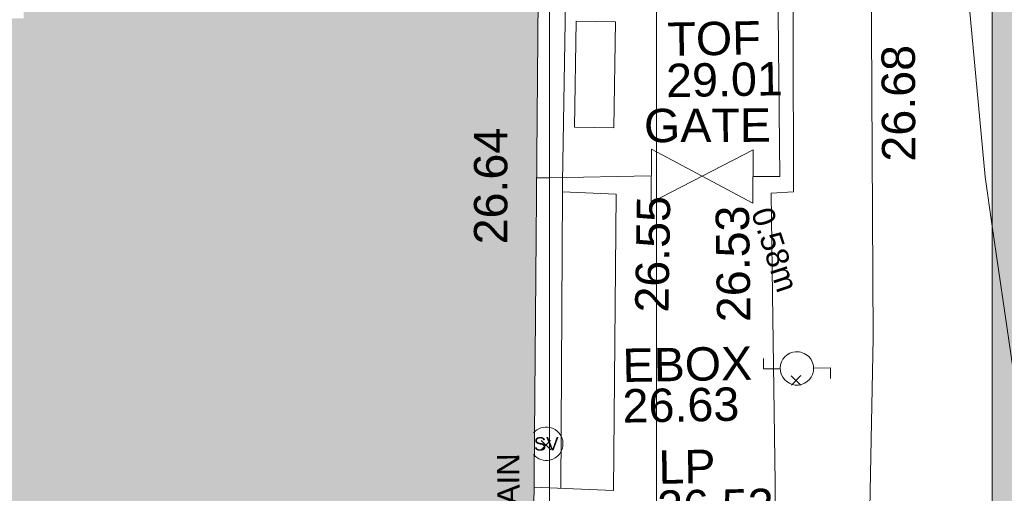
# Model space of a CAD drawing. Header units: millimetres. Extents: x -287732 to 520720, y -103372 to 287754.
# Tile 247 of 256: x 88754 to 99810, y 9098 to 14421. Entities that reach past the tile are written whole.
import ezdxf

# ---------------------------------------------------------------- set-up
doc = ezdxf.new("R2010")
doc.units = ezdxf.units.MM
for name, pattern in [('IMPORT-UG_DRAINAGE_UNIDENTIFIED_QLB2 _2_', [2700, 1500, -300.0000000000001, 0, -250, 150, -300.0000000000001, 0, -200]), ('IMPORT-UG_ELEC_LV_QLB2 _2_', [2700, 1500, -300.0000000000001, 0, -250, 150, -300.0000000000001, 0, -200]), ('IMPORT-UG_ELEC_STREET LIGHTING_QLB2 _2_', [2700, 1500, -300.0000000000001, 0, -250, 150, -300.0000000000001, 0, -200])]:
    doc.linetypes.add(name, pattern=pattern)
for name, color, linetype, lineweight, true_color in [('00_TOPO_FURN_LAMP_POST', 7, 'Continuous', 9, 0x666666), ('00_TOPO_SERV_STOP_VALVE', 7, 'Continuous', 9, 0x666666), ('00_UAV_BUILDING_OUTLINE', 5, 'Continuous', 9, 0x0000ff), ('00_UAV_ESB_BOX', 240, 'Continuous', 9, 0xff003f), ('00_UAV_FENCE', 7, 'Continuous', 9, 0x264c2f), ('00_UAV_FOOTPATH', 7, 'Continuous', 9, 0xa50000), ('00_UAV_FURN_LAMP_POST', 7, 'Continuous', 9, 0xa50000), ('00_UAV_GATE', 7, 'Continuous', 9, 0xa50000), ('00_UAV_SLOPE_BOTTOM', 30, 'Continuous', 9, 0xff7f00), ('00_UAV_TOP_OF_FENCE', 6, 'Continuous', 9, 0xff00ff), ('01_DTM_CONTOUR_MNR', 7, 'Continuous', 9, 0xa5a552), ('12333-PUM-2D-U-0001-C01 - Rev2_REVIT IMPORT_dwg', 7, 'Continuous', 9, 0x767676), ('PUM-ELECTRIC-LV-QLB2', 1, 'IMPORT-UG_ELEC_LV_QLB2 _2_', 9, 0xff0000), ('PUM-UNIDENTIFIED-QLB2', 150, 'IMPORT-UG_DRAINAGE_UNIDENTIFIED_QLB2 _2_', 9, 0x007fff)]:
    doc.layers.add(name, color=color, linetype=linetype, lineweight=lineweight, true_color=true_color)
for name, color, linetype, lineweight in [('00_UAV_SURFACE', 7, 'Continuous', 9), ('A_RHA_Detail', 7, 'Continuous', 9), ('A_RHA_Floor', 7, 'Continuous', 9), ('A_RHA_Line-Thin', 7, 'Continuous', 9), ('A_RHA_Site', 7, 'Continuous', 9), ('GEN-TEXT', 7, 'Continuous', 9)]:
    doc.layers.add(name, color=color, linetype=linetype, lineweight=lineweight)
doc.styles.add('Arial_1', font='arial.ttf', dxfattribs={"height": 250})
doc.styles.add('Swis721 Lt BT', font='swissl.ttf', dxfattribs={"height": 399.9999999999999})
doc.styles.add('Swis721 Lt BT_2', font='swissl.ttf', dxfattribs={"height": 375})

# ---------------------------------------------------------------- blocks, each defined once
blk = doc.blocks.new('12333-PUM-2D-U-0001-C01 - Rev2_REVIT IMPORT_dwg_MSL_Lamp_Post_SYM-V119-Site Location Plan Proposed')
at = {"layer": '00_TOPO_FURN_LAMP_POST', "color": 254, "true_color": 0xeaeaea, "flags": 128}
for points in [[(-500.1060478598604, 0), (-1000.212095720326, 0), (-1000.212095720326, 316.7338303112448)], [(500.1060478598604, 0), (1000.21209571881, 0), (1000.21209571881, -316.7338303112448)]]:
    blk.add_lwpolyline(points, dxfattribs=at)
at = {"layer": '00_TOPO_FURN_LAMP_POST', "color": 254, "true_color": 0xeaeaea}
for radius, start, end in [(500.1060478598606, 102.8571428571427, 359.9999999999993), (500.1060478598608, 359.9999999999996, 100.3859098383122)]:
    blk.add_arc((0, 0), radius, start, end, dxfattribs=at)
blk = doc.blocks.new('12333-PUM-2D-U-0001-C01 - Rev2_REVIT IMPORT_dwg__U76-2077606-Site Location Plan Proposed')
at = {"layer": '00_UAV_GATE', "color": 254, "true_color": 0xf3dddd, "flags": 128}
blk.add_lwpolyline([(6.802475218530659, 299.9228673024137), (-6.802475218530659, -299.9228673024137), (-1135.711839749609, 325.8359475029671), (-1149.31679018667, -274.0097871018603)], close=True, dxfattribs=at)
blk = doc.blocks.new('12333-PUM-2D-U-0001-C01 - Rev2_REVIT IMPORT_dwg_MSL_Sluice_Valve_SYM-V146-Site Location Plan Proposed')
at = {"layer": '00_TOPO_SERV_STOP_VALVE', "color": 254, "true_color": 0xcccccc}
for radius, start, end in [(499.9999999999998, 76.67666271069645, 138.5698242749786), (499.9999999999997, 219.1032410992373, 281.4555400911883)]:
    blk.add_arc((0, 0), radius, start, end, dxfattribs=at)
at = {"layer": '00_TOPO_SERV_STOP_VALVE', "color": 254, "true_color": 0xeaeaea}
for radius, start, end in [(500.0000000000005, 359.9999999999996, 76.6766627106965), (500.0000000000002, 281.4555400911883, 359.9999999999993)]:
    blk.add_arc((0, 0), radius, start, end, dxfattribs=at)
at = {"layer": '00_TOPO_SERV_STOP_VALVE', "insert": (0, 198.9876086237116), "char_height": 399.9999999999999, "width": 785.1100955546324, "attachment_point": 2, "line_spacing_factor": 1.005061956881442, "style": 'Swis721 Lt BT'}
blk.add_mtext('SV', dxfattribs=at)
blk = doc.blocks.new('12333-PUM-2D-U-0001-C01 - Rev2_REVIT IMPORT_dwg_MGS62954_T2_Galway_ITM_3d_Rev1-2077680-Site Location Plan Proposed')
at = {"layer": '00_UAV_ESB_BOX', "color": 254, "true_color": 0xeaeaea}
blk.add_line((533997600.3971751, 725566960.1017553), (533997157.7725003, 725566975.3135003), dxfattribs=at)
at = {"layer": '00_UAV_ESB_BOX', "color": 254, "true_color": 0xeaeaea, "flags": 128}
blk.add_lwpolyline([(533997157.7725003, 725566975.3135003), (533997198.7725002, 725568168.3135002), (533997641.397175, 725568153.1017553), (533997600.3971751, 725566960.1017553)], dxfattribs=at)
at = {"layer": '00_UAV_FENCE', "color": 254, "true_color": 0xcccccc}
blk.add_line((533996725.9109598, 725566412.4481783), (533996869.0930698, 725566412.6069168), dxfattribs=at)
at = {"layer": '00_UAV_FENCE', "color": 254, "true_color": 0xeaeaea}
blk.add_line((533996869.0930698, 725566412.6069168), (533998012.2538345, 725566413.8742793), dxfattribs=at)
at = {"layer": '00_UAV_FENCE', "color": 254, "true_color": 0xeaeaea, "flags": 128}
blk.add_lwpolyline([(533999154.7681495, 725566387.9611989), (533999456.474, 725566380.91), (533999487.474, 725570763.91), (533999184.8893953, 725570776.0306995)], dxfattribs=at)
at = {"layer": '00_UAV_FOOTPATH', "color": 254, "true_color": 0xcccccc}
blk.add_line((533996635.1063383, 725562939.768381), (533996808.2915887, 725562929.2923971), dxfattribs=at)
at = {"layer": '00_UAV_FOOTPATH', "color": 254, "true_color": 0xeaeaea, "flags": 128}
for points in [[(533998517.3973077, 725573883.2810501), (533998735.8376026, 725573878.7221274), (533999493.4740002, 725573862.9100002), (533999473.4740001, 725571015.9100001), (533999677.4740003, 725571002.91), (533999659.8670683, 725569813.3261681), (533999606.4740003, 725566205.9100001), (533999355.4740001, 725566197.9100001), (533999351.2705108, 725565057.0129316), (533999343.4740001, 725562940.9100001), (533999296.0915287, 725560057.4712343), (533999288.4740002, 725559593.9100001), (533999215.4740002, 725555281.9100003), (533999209.8275139, 725555058.394369), (533999162.4740002, 725553183.9100002), (533999370.4740002, 725553184.9100001), (533999327.8654141, 725551379.8766139)], [(533996808.2915887, 725562929.2923971), (533997525.4740002, 725562885.9100002), (533997612.474, 725566213.9100002), (533997010.4740002, 725566251.91), (533997013.9945189, 725566356.1173573), (533997090.4740001, 725568619.91), (533997008.6135623, 725568624.6027616), (533997055.4740001, 725570729.9100001), (533996944.5778495, 725570737.1270511)]]:
    blk.add_lwpolyline(points, dxfattribs=at)
at = {"layer": '00_UAV_SLOPE_BOTTOM', "color": 254, "true_color": 0xeaeaea, "flags": 128}
blk.add_lwpolyline([(534000773.0782406, 725574586.9076006), (534000790.7295001, 725573940.8715003), (534000732.7295002, 725573312.8715003), (534000715.5616934, 725573017.4091446), (534000537.7295001, 725569956.8715003), (534000514.1396468, 725568024.2906251), (534000471.7295001, 725564549.8715003), (534000415.8660722, 725563026.2729285), (534000270.7295002, 725559067.8715001), (534000396.0272601, 725558036.6329676), (534000435.7295001, 725557709.8715003), (534000553.7295002, 725557010.8715001), (534000715.7295002, 725556288.8715004), (534000895.7295002, 725555254.8715004), (534001248.6510209, 725553111.4216017), (534001540.597231, 725551338.3019749)], dxfattribs=at)
at = {"layer": '00_UAV_SURFACE', "color": 254, "true_color": 0xeaeaea}
blk.add_line((533996936.0014771, 725562921.5672199), (533997010.474, 725566251.9099998), dxfattribs=at)
at = {"layer": '01_DTM_CONTOUR_MNR', "color": 254, "true_color": 0xeaeaea, "flags": 128}
blk.add_lwpolyline([(534001830.3235883, 725565781.5012084), (534001758.8976005, 725566337.4835036), (534001554.4629124, 725569083.0913813), (534001513.6656561, 725570433.3631452), (534001377.7300568, 725572723.167641), (534001241.2157723, 725573708.2966262), (534001166.4664885, 725574142.9510703), (534001045.5940173, 725574582.1508201)], dxfattribs=at)
at = {"layer": '01_DTM_CONTOUR_MNR', "color": 254, "true_color": 0xcccccc, "flags": 128}
blk.add_lwpolyline([(534001981.7085385, 725555558.590693), (534002063.2494769, 725555968.5862741), (534002096.8196364, 725556169.874797), (534002220.0000001, 725556470.0000004), (534003170.0000001, 725557480), (534003200.0000002, 725558340.0000004), (534003218.0000002, 725559081.7702131), (534003210.9411876, 725559305.6905661), (534003186.9521816, 725559472.4216405), (534002580.0000002, 725561630.0000002), (534002357.9160761, 725562304.5688058), (534002244.8234601, 725562695.905369), (534002080.9215007, 725563830.8386159), (534001830.3235883, 725565781.5012084)], dxfattribs=at)
blk.add_blockref('12333-PUM-2D-U-0001-C01 - Rev2_REVIT IMPORT_dwg__U76-2077606-Site Location Plan Proposed', (533999154.7681495, 725566387.9611989))
at = {"xscale": 0.375, "yscale": 0.375, "zscale": 0.375}
for name, p in [('12333-PUM-2D-U-0001-C01 - Rev2_REVIT IMPORT_dwg_MSL_Lamp_Post_SYM-V119-Site Location Plan Proposed', (533999609.4740001, 725564221.9100001)), ('12333-PUM-2D-U-0001-C01 - Rev2_REVIT IMPORT_dwg_MSL_Sluice_Valve_SYM-V146-Site Location Plan Proposed', (533996780.7725, 725563424.3135002))]:
    blk.add_blockref(name, p, dxfattribs=at)
at = {"layer": '00_UAV_BUILDING_OUTLINE', "color": 251, "true_color": 0x666666, "insert": (533996007.8003181, 725565678.8751241), "char_height": 375, "width": 1495.902363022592, "attachment_point": 1, "rotation": 88.99179325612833, "line_spacing_factor": 1.005061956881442, "style": 'Swis721 Lt BT_2'}
blk.add_mtext('26.64', dxfattribs=at)
at = {"layer": '00_UAV_ESB_BOX', "color": 251, "true_color": 0x666666, "char_height": 375, "attachment_point": 1, "line_spacing_factor": 1.005061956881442, "style": 'Swis721 Lt BT_2'}
for s, insert, width in [('EBOX', (533997651.7724537, 725564478.0686245), 1619.373669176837), ('26.63', (533997644.2915289, 725564021.6942157), 1495.902363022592)]:
    blk.add_mtext(s, dxfattribs=dict(at, insert=insert, width=width))
at = {"layer": '00_UAV_FOOTPATH', "color": 251, "true_color": 0x666666, "char_height": 375, "width": 1495.902363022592, "attachment_point": 1, "line_spacing_factor": 1.005061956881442, "style": 'Swis721 Lt BT_2'}
for s, insert, rotation in [('26.55', (533997802.7158782, 725564884.4033313), 88.06506768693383), ('26.53', (533998722.3344916, 725564754.3317577), 89.78890198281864)]:
    blk.add_mtext(s, dxfattribs=dict(at, insert=insert, rotation=rotation))
at = {"layer": '00_UAV_FURN_LAMP_POST', "color": 251, "true_color": 0x666666, "char_height": 375, "attachment_point": 1, "line_spacing_factor": 1.005061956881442, "style": 'Swis721 Lt BT_2'}
for s, insert, width in [('LP', (533998035.0829526, 725563327.2048095), 707.5855621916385), ('26.53', (533998012.5394412, 725562876.6427113), 1495.902363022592)]:
    blk.add_mtext(s, dxfattribs=dict(at, insert=insert, width=width))
at = {"layer": '00_UAV_GATE', "color": 251, "true_color": 0x666666, "insert": (533997942.5926407, 725567167.7885671), "char_height": 375, "width": 1567.13580888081, "attachment_point": 1, "rotation": 359.2391421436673, "line_spacing_factor": 1.005061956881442, "style": 'Swis721 Lt BT_2'}
blk.add_mtext('GATE', dxfattribs=at)
at = {"layer": '00_UAV_SLOPE_BOTTOM', "color": 251, "true_color": 0x666666, "insert": (534000605.2860945, 725566527.9037396), "char_height": 375, "width": 1495.902363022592, "attachment_point": 1, "rotation": 89.30065958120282, "line_spacing_factor": 1.005061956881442, "style": 'Swis721 Lt BT_2'}
blk.add_mtext('26.68', dxfattribs=at)
at = {"layer": '00_UAV_TOP_OF_FENCE', "color": 251, "true_color": 0x666666, "char_height": 375, "attachment_point": 1, "line_spacing_factor": 1.005061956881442, "style": 'Swis721 Lt BT_2'}
for s, insert, width in [('TOF', (533998219.3674043, 725568132.9271299), 1163.479615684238), ('29.01', (533998196.9437627, 725567669.550425), 1495.902363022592)]:
    blk.add_mtext(s, dxfattribs=dict(at, insert=insert, width=width))
blk = doc.blocks.new('12333-PUM-2D-U-0001-C01 - Rev2_REVIT IMPORT_dwg-1620468-Site Location Plan Proposed')
at = {"layer": 'GEN-TEXT', "color": 254, "true_color": 0xdddddd}
for p, q in [((358465.3171442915, -51820.38918719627), (358571.3831614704, -51714.32317001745)), ((358571.3831614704, -51820.38918719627), (358465.3171442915, -51714.32317001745)), ((355737.7374874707, -52403.96884404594), (355749.3831614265, -52392.32317009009)), ((355749.3831614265, -52498.38918726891), (355736.3174373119, -52485.32346315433))]:
    blk.add_line(p, q, dxfattribs=at)
at = {"layer": 'GEN-TEXT', "color": 253, "true_color": 0xaaaaaa}
for p, q in [((355736.3174373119, -52485.32346315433), (355643.3171442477, -52392.32317009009)), ((355643.3171442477, -52498.38918726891), (355737.7374874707, -52403.96884404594))]:
    blk.add_line(p, q, dxfattribs=at)
blk.add_blockref('12333-PUM-2D-U-0001-C01 - Rev2_REVIT IMPORT_dwg_MGS62954_T2_Galway_ITM_3d_Rev1-2077680-Site Location Plan Proposed', (-533641079.6498471, -725615854.3561786))
at = {"layer": 'PUM-ELECTRIC-LV-QLB2', "insert": (358425.2709579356, -50256.64470328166), "char_height": 250, "width": 1160.025439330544, "attachment_point": 2, "rotation": 287.15441196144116, "line_spacing_factor": 0.9417779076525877, "style": 'Arial_1'}
blk.add_mtext('0.58m', dxfattribs=at)
at = {"layer": 'PUM-UNIDENTIFIED-QLB2', "insert": (355134.1476948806, -53586.24118651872), "char_height": 250, "width": 2522.060585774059, "attachment_point": 2, "rotation": 89.33594471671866, "line_spacing_factor": 0.9417779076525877, "style": 'Arial_1'}
blk.add_mtext('LAND DRAIN', dxfattribs=at)
blk = doc.blocks.new('Ground Floor Site Elements 5 - Ground Floor Site Elements 1-1291500-Site Location Plan Proposed')
at = {"layer": 'A_RHA_Site', "true_color": 0xc0c0c0, "transparency": 33554432}
blk.add_hatch(color=9, dxfattribs=at).paths.add_polyline_path([(101674.544423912, -4413.339822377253), (101674.544423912, -2673.603780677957), (101457.783507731, -2673.31805966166), (101461.8787905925, 433.5491335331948), (101674.544423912, 433.5491336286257), (101668.3413082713, 22093.8603416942), (101649.7545958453, 22298.39816332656), (101618.8521075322, 22501.44057902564), (101575.7466031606, 22702.2467090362), (101520.595370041, 22900.08383356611), (101453.5996490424, 23094.2300664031), (101375.0039002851, 23283.9769889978), (101285.0949111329, 23468.63223540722), (101184.2007497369, 23647.52201866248), (101072.6895679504, 23819.99358934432), (100950.9682579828, 23985.41761739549), (100733.7848329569, 24234.2269180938), (100678.7074799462, 24292.73650649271), (100529.1614619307, 24433.50999424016), (100371.388590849, 24564.99728452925), (100046.886348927, 24789.57032568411), (100033.492992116, 24798.22977628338), (99854.60320886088, 24899.12393767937), (99669.94796245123, 24989.03292683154), (99480.20103985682, 25067.62867558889), (99286.0548070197, 25134.62439658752), (99088.2176824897, 25189.77562970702), (98887.41155247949, 25232.88113407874), (98684.36913678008, 25263.7836223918), (98479.83131514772, 25282.37033481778), (98274.54442391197, 25288.57345045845), (93641.88877017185, 25294.86124056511), (93531.33231231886, 25313.64553827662), (93423.57418431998, 25344.69012015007), (93319.96950715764, 25387.604582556), (93221.82116975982, 25441.84925123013), (93130.36344441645, 25506.74196799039), (93046.74646508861, 25581.4666692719), (92972.0217638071, 25665.08364859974), (92907.12904704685, 25756.5413739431), (92852.88437837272, 25854.68971134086), (92809.96991596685, 25958.29438850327), (92778.92533409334, 26066.05251650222), (92760.14103638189, 26176.60897435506), (92753.85324627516, 26288.57345045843), (92753.85324627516, 29639.72878646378), (92724.54442391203, 29639.72878646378), (92734.54442391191, 35839.72878646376), (92753.85324627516, 35842.32925874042), (92753.85324627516, 36789.72878646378), (92650.96803028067, 36789.72878646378), (92734.54442391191, 36764.46481787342), (88867.67383388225, 36764.46481787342), (88858.30180899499, 36764.46481787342), (88858.30180899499, 18340.34986028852), (94418.02919638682, 18340.34986028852), (96963.61360865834, 20885.93427255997), (99674.544423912, 20885.93427255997), (99674.544423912, -3703.322774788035), (101461.8787904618, -4337.84170978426)])
at = {"layer": 'A_RHA_Site', "color": 254, "true_color": 0xdddddd}
for p, q in [((99674.54442391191, 20885.93427256), (99674.5444239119, -2551.689641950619)), ((99674.5444239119, -2551.689641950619), (99674.54442391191, 20885.93427256))]:
    blk.add_line(p, q, dxfattribs=at)

msp = doc.modelspace()

# ---------------------------------------------------------------- hatches: boundary and pattern name
at = {"layer": 'A_RHA_Detail', "true_color": 0xc0c0c0}
h = msp.add_hatch(color=9, dxfattribs=at)
h.paths.add_polyline_path([(-80880.60083809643, -68502.79057078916), (-80400.865924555, -68483.41509113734), (-80400.865924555, -62984.64684185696), (-24474.85765177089, -63009.32043784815), (-24456.14471271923, -50840.30023858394), (-36622.55041039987, -50831.65104353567), (-36622.55041039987, -44228.57792613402), (-50959.0526582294, -44218.38599194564), (-50959.0526582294, -42573.78171514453), (-54563.9325804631, -42571.21897729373), (-54565.69773352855, -45054.17447474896), (-92408.82109321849, -45027.27149621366), (-92411.78875845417, -49201.74309222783), (-100061.9988811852, -49201.74309222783), (-100052.2214449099, -64852.82557838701), (-86120.90825229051, -64852.82557838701), (-86092.1662649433, -62957.90041523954), (-84861.10047608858, -62957.90041523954), (-84854.79052929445, -68240.109737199), (-80870.60226892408, -68240.10973722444)])
h.paths.add_polyline_path([(-137238.9269902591, -68461.9384092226), (-132719.7426408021, -68433.0633692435), (-132847.0731201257, -62850.04282283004), (-130454.6837966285, -62916.63108078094), (-130498.2830220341, -61355.85393642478), (-117581.136331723, -61423.42893438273), (-117492.3908565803, -49183.91309190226), (-125136.5200282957, -49178.47881952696), (-125133.572703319, -45032.61887136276), (-163007.1824077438, -45005.6942194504), (-163007.1824076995, -44090.2963411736), (-163123.8521269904, -44090.21339942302), (-163122.6389897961, -42383.75184302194), (-166563.8543419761, -42383.75184298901), (-166565.034908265, -44044.39824208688), (-193158.4656786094, -44025.49275805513), (-193195.152889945, -62863.65652504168), (-137269.7106414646, -62916.63108078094), (-137254.3708868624, -65679.90523788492)])
h.paths.add_polyline_path([(120310.9497607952, -32334.28230164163), (120312.4652266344, -31610.73011961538), (133451.2244789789, -31638.24899384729), (133469.2230092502, -19717.98315780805), (121295.7536929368, -19692.48606430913), (121319.8434528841, -8190.941560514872), (112277.0825930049, -8172.001674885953), (112263.1770823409, -14811.1234547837), (78285.85310969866, -14739.95861438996), (78292.82277619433, -8167.077575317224), (75241.99098605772, -8160.673431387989), (69355.76844233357, -8152.931592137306), (69353.6659720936, -9156.74635762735), (68372.60878945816, -9154.691552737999), (68372.60878945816, -13705.52853215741), (69333.7233474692, -13707.54156770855), (69325.07112547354, -16249.53369228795), (66623.4489111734, -16249.53369228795), (66619.79243935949, -17995.29925530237), (65989.07757494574, -17995.2992552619), (65985.44262772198, -19730.78799483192), (57152.23993377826, -19712.28702421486), (57127.42535098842, -31559.89463417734), (70277.87165424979, -31587.43801817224), (70277.87165431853, -32271.7414715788), (78263.96947909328, -32285.12944888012), (78266.62661740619, -31019.79372153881), (112335.8856506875, -31091.15111860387), (112335.8856506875, -32317.57330553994), (119781.4233959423, -32333.17321913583)])
h.paths.add_polyline_path([(7503.717409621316, -1791.439263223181), (15482.43097392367, -674.0213231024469), (15484.0826588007, 148.1327206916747), (56188.28042539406, 205.5276654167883), (56155.84326007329, 14338.3166313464), (18016.62665935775, 14236.48149539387), (17967.9025208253, 34313.18372071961), (21727.10644863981, 34324.0692624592), (21708.90974962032, 40608.10218321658), (18009.66447159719, 40608.10218321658), (17995.54603706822, 45483.75063442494), (9770.084204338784, 45420.6329473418), (3966.213879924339, 45446.76585222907), (3984.771235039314, 14176.56786832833), (1023.062455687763, 14176.56786837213), (-276.5134647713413, 14190.52623461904), (-231.6790044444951, 5968.135265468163), (-226.4491536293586, 193.7444677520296), (553.0869992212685, 183.4716499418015), (7477.609307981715, 143.2867586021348), (7488.638446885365, -674.0213231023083)])
h.paths.add_polyline_path([(77755.59663317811, 53.47451145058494), (77729.51881611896, 1699.844979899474), (94464.47132486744, 1659.976083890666), (94606.37913471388, 17991.390236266), (88810.4190114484, 18015.03260816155), (88799.89418497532, 14436.74271609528), (69413.88950349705, 14457.8773889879), (69377.35724448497, 99.62816357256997), (75241.99098605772, 67.32134432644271)])
h.paths.add_polyline_path([(61252.12079701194, 46453.95617366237), (105774.7348988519, 46472.68783506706), (105768.2642198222, 61852.61234306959), (92285.13876309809, 61852.61234306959), (92308.59670399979, 65784.30757140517), (96107.4668000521, 65767.60445243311), (96059.68081117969, 75209.20847378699), (101084.8427276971, 75071.88872764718), (104988.0046543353, 74765.36560406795), (108403.6894220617, 74363.8408943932), (112009.2703903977, 73787.25420861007), (115645.3524815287, 73049.69667206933), (116890.8108051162, 72761.69136252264), (120208.9929833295, 71893.18353872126), (120865.241739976, 71703.68484519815), (124135.6329506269, 70669.67317906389), (127435.6253142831, 69480.50055823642), (127820.4368670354, 69394.93141813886), (128274.3081769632, 69331.69585753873), (128731.8791144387, 69306.66104516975), (129189.9401488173, 69320.00258290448), (129645.2782985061, 69371.62688826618), (130094.6997111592, 69461.17185603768), (130535.0520071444, 69588.00939074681), (130963.246434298, 69751.24981927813), (131376.2795165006, 69949.74812590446), (131771.2541232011, 70182.11198903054), (132162.5575600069, 70460.5404660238), (132496.0921583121, 70741.69081113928), (132820.871367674, 71064.98072578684), (133117.4593294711, 71414.31364272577), (133383.77568926, 71787.23923950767), (133616.5473239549, 72178.5372844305), (133817.1647262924, 72590.54524898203), (133982.6025969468, 73017.89547513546), (134111.7005086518, 73457.59040801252), (134203.5529320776, 73906.54590458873), (134257.5155883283, 74361.61286216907), (134272.5462649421, 74819.5993153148), (134250.5259875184, 75277.29281745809), (134189.6227572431, 75731.48297747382), (134090.9274700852, 76178.98397757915), (133955.1324028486, 76616.65691993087), (133783.1900598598, 77041.43184345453), (133576.3064937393, 77450.32925647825), (133335.932843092, 77840.48103920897), (133063.7551572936, 78209.15055532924), (132761.6825665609, 78553.75185442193), (132431.8338935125, 78871.8678050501), (132076.5227905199, 79161.26705197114), (131698.2415080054, 79419.91966861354), (131299.6434187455, 79646.01139197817), (131093.5942456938, 79746.34209763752), (132146.0467355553, 83110.22226145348), (122787.7632953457, 86282.54285518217), (121604.3555412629, 82800.3591886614), (117095.9864227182, 83870.84033785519), (116841.9598400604, 83526.35449572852), (116120.5435466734, 91221.93611972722), (110237.7341284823, 91274.27491021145), (110194.3680786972, 90435.39030214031), (104988.0046543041, 90486.49901390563), (104973.2761846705, 94309.82427956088), (103746.1314668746, 94309.8242795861), (103839.9937121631, 122852.1474271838), (96365.09202306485, 122931.9599470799), (96350.3400238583, 123952.4168585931), (104555.5505249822, 123902.1925226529), (104607.3234458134, 120248.5396156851), (125502.5015002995, 120134.1933400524), (125662.0200253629, 137657.3796882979), (114479.5865733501, 137699.2256881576), (114382.306264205, 129149.9458158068), (104644.159003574, 129187.9975073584), (104577.9931702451, 126217.3903144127), (101184.4926406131, 126159.1566967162), (101264.6166812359, 135959.2655565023), (89967.23178808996, 135988.8856164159), (89927.63362986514, 125823.6463181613), (93630.53562302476, 125840.7948842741), (93580.65688892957, 122931.9599470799), (88697.38835376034, 122904.7310126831), (88679.3898954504, 95739.09143775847), (86378.25848996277, 95739.09143775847), (86378.18187189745, 96178.1008337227), (83279.50743284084, 96200.92083327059), (83273.62493422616, 95735.74732133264), (70169.67509619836, 95733.22421950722), (70166.26842742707, 96272.07409347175), (66674.99731294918, 96257.14073655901), (66654.74538556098, 95755.71092136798), (65784.77231079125, 95755.71092136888), (65887.65094984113, 117470.630565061), (53473.3427162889, 117487.9046429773), (53434.44066309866, 98570.46349063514), (40649.41626916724, 98570.46349063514), (40610.16711559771, 94406.01479078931), (38853.82372868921, 94410.36303440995), (38848.65589191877, 89463.65332729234), (40612.46601912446, 89518.45976927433), (40665.38257362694, 86257.73741128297), (38372.19584460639, 86305.72309285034), (38369.79374539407, 76901.0507917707), (50937.9512507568, 76944.40198294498), (50922.88567286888, 74598.78180889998), (56484.9061132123, 74588.85093771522), (56484.9061132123, 75194.85181995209), (92465.4037153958, 75233.0258166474), (92645.92783662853, 71766.64845094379), (89810.55521366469, 69362.83965827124), (85313.16173974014, 69360.94750420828), (85313.16173974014, 66907.4050808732), (75210.14498263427, 66903.15451589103), (75210.14498263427, 63815.70944550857), (70819.40014309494, 63815.70999200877), (70819.21601505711, 64253.35708059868), (69456.83415683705, 64253.35708059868), (69455.7195737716, 66901.99623166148), (61303.32856759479, 66898.5668068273), (61304.56054988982, 63970.32021231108), (70500.41048208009, 63970.32021219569), (70500.4088543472, 61852.59006207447), (61245.6438848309, 61848.69637488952), (61252.03558504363, 46656.49344428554)])
h.paths.add_polyline_path([(-17153.16561239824, 48569.32684293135), (-17153.16561224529, 60770.38083685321), (-29362.88357759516, 60774.70428694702), (-29362.88357759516, 67399.20394580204), (-43507.24466814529, 67405.01911303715), (-43488.5313307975, 69093.07334175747), (-45766.41866231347, 69109.32868388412), (-45794.3462003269, 67405.01911303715), (-47272.11273194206, 67404.2124544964), (-47272.44887633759, 66454.91798908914), (-86004.56386332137, 66468.63299519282), (-86006.66970787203, 60521.58362721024), (-92662.87722510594, 60521.58362721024), (-92665.2138765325, 50184.35611932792), (-79752.0168396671, 50179.78309939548), (-79752.016597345, 48591.4932381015), (-17157.7163123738, 48569.32845417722)])
h.paths.add_polyline_path([(-201056.4185878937, 48628.75479108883), (-138377.9751621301, 48634.64535779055), (-138377.9751621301, 50133.28201003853), (-125467.710581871, 50134.49626164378), (-125468.6909603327, 60566.1903686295), (-132186.8595614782, 60565.86652591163), (-132187.4203588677, 66533.0197876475), (-170643.3098734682, 66805.61809689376), (-170643.3098732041, 67738.78475848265), (-200340.0100486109, 67488.93693764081), (-200348.7171487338, 60827.78025104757), (-201057.5650552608, 60827.71357558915), (-201056.6510294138, 51102.04313372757)])
h.paths.add_polyline_path([(-240051.5126725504, 54769.19491160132), (-239444.490259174, 54811.10754483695), (-239186.5396223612, 54841.92927608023), (-238764.8191577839, 54940.98166103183), (-238382.4735933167, 55122.46891388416), (-237990.3402229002, 55354.87497234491), (-237269.2031023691, 55936.21515020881), (-237032.4836384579, 56225.56611516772), (-236793.0039602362, 56569.31473944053), (-236554.5880578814, 57004.26389721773), (-236432.7219585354, 57267.46508908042), (-236300.081527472, 57753.26238983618), (-236250.7285154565, 58017.17885684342), (-236235.6490609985, 58516.21786804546), (-236233.2538429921, 58987.85640053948), (-236213.7029795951, 59823.48083769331), (-236363.8287855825, 59820.86038205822), (-236634.0279869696, 60698.06075827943), (-236391.9547756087, 61432.19726339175), (-236225.4740089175, 61435.10319600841), (-236201.6036569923, 62637.68779596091), (-232563.5271750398, 62639.28734435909), (-232563.5271750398, 63049.03842404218), (-232732.1945866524, 63049.15302218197), (-232860.1521277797, 63457.95890274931), (-232731.606808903, 63914.24862697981), (-232560.8209656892, 63914.24862697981), (-232515.1276847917, 70598.00033009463), (-240628.6947849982, 70598.85496273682), (-240629.7923196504, 72350.98321577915), (-246412.6011212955, 72347.36085933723), (-246412.6011212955, 70616.45923936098), (-254449.5805725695, 70618.60952619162), (-254454.637144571, 70754.06491720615), (-254469.7140363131, 73191.66276250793), (-263883.2532625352, 73267.83063688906), (-263902.4181505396, 68260.74348553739), (-263714.8217520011, 68259.82096572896), (-263552.9672900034, 67819.65434396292), (-263719.0883117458, 67392.2068408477), (-263913.6298699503, 67392.20684284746), (-263956.7001913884, 58633.76423459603), (-260181.1963171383, 58611.22607638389), (-260192.3146983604, 56354.25111579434), (-257184.684388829, 56339.46086021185), (-257213.4419957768, 57092.93866021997), (-257338.5163846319, 57093.27331223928), (-257471.0109294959, 57531.74572308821), (-257338.5163845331, 58062.22513696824), (-257203.4956297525, 58064.06881289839), (-257173.5751889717, 58598.54056692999), (-256478.2273617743, 58575.27357994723), (-256478.2273617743, 58788.51859473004), (-256013.0091299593, 58911.92701534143), (-255397.0786664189, 58780.99767617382), (-255397.0786664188, 58595.982422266), (-243809.885361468, 58585.92793201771), (-243805.3570672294, 58352.04527760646), (-243740.939469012, 57884.52572680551), (-243619.0830608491, 57421.84877545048), (-243424.3877545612, 56943.65915412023), (-243247.1437899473, 56608.24157713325), (-243003.0710579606, 56249.99021479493), (-242732.2093200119, 55932.75703082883), (-242371.7230178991, 55603.12658811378), (-242141.255125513, 55424.88676767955), (-241804.9643037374, 55216.88439822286), (-241529.4640827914, 55077.02869055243), (-241100.6275144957, 54917.18295003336), (-240836.2134980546, 54840.82833176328), (-240453.4486195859, 54788.60784130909), (-240218.9578693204, 54777.28227442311)])
h.paths.add_polyline_path([(40276.69022552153, 59895.36417752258), (40328.62676029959, 69196.9439153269), (36588.99968785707, 69217.8245910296), (36619.46637569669, 74674.25962428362), (32264.36460078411, 74687.02318924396), (32233.48293867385, 69156.26826306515), (11916.69390495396, 69269.70959686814), (11966.66200111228, 78218.75165974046), (29087.509017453, 78123.15526808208), (29143.44567205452, 88141.1370047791), (15719.348796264, 88216.09212953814), (15732.60379610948, 90589.9978889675), (4594.294101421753, 90652.19003489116), (4525.129359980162, 78265.12250449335), (10096.76365553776, 78234.01258731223), (10077.43887221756, 74773.03821910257), (4547.641142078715, 74803.91453678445), (4465.579974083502, 60107.1600234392), (19125.89094760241, 60025.30234268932), (19139.86249374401, 62527.53804644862), (31738.59196305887, 62457.19146404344), (31724.55430858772, 59943.11609815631), (38369.79364225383, 59906.01157293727)])
h.paths.add_polyline_path([(-246083.0241259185, 72334.29150213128), (-246083.0594797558, 72334.30275087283), (-246208.2905500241, 72334.29150213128)])
h.paths.add_polyline_path([(-114575.3004830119, 112178.0758695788), (-114575.3246435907, 112178.0758695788), (-114707.2752166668, 115801.5811617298)])
h.paths.add_polyline_path([(-154699.9178765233, 101760.4080976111), (-114382.050333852, 101776.0542914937), (-114382.050333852, 106926.9360164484), (-113755.641395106, 106927.1792101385), (-113757.5507412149, 111847.2721531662), (-114431.6837526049, 111847.2721531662), (-114431.8097758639, 112178.0758695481), (-114575.3004830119, 112178.0758695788), (-114578.9984943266, 121707.2390833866), (-123056.9849702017, 121707.2390833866), (-123068.8201032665, 156452.7036899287), (-119381.2340625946, 156454.1348067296), (-119381.2340625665, 160165.8597952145), (-115501.031452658, 160167.3662801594), (-115503.3750945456, 166206.5793118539), (-132411.7987151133, 166599.6604729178), (-132411.8243278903, 166665.6603411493), (-135275.0124468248, 166664.5490317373), (-135275.0124468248, 166628.1883101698), (-135911.3205076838, 166628.1944502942), (-135911.3479256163, 166352.1604668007), (-152521.1633846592, 166345.7146753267), (-152518.3680955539, 159142.6836790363), (-150699.3133726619, 159117.9265656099), (-150758.5477087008, 122560.691203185), (-151059.2005266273, 122560.691203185), (-151061.0981347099, 121302.4374932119), (-154138.3148337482, 121372.6012653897), (-154138.3148337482, 121865.1834517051), (-154704.3888425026, 121867.2611370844), (-154688.5451973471, 119352.3937021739), (-154745.5933227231, 119352.3715636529), (-154745.5763474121, 118722.1532660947), (-160794.1544526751, 118748.7442832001), (-160794.1544526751, 119410.5425977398), (-163852.1622693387, 119422.408321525), (-163855.0715294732, 118762.2003111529), (-167568.6765459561, 118778.5256058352), (-166634.6619849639, 124395.1277019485), (-166930.050559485, 124500.0918161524), (-167568.6765459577, 124707.6250903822), (-168028.2173235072, 124841.3808647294), (-168630.5006276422, 124991.3056740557), (-169238.2056069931, 125117.4693074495), (-169850.3952285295, 125219.6772876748), (-170466.1255403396, 125297.7720169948), (-171089.11025998, 125351.8553033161), (-171704.4065937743, 125381.1774255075), (-172325.0479971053, 125386.3595015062), (-172782.2248668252, 125374.5832362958), (-173401.7764235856, 125337.4554476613), (-174109.844898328, 125263.4341236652), (-174634.1213722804, 125190.4100126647), (-175245.0145766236, 125080.719099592), (-176047.1958093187, 124895.7675260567), (-176665.4852587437, 124724.7228134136), (-177045.3001228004, 124609.1129151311), (-177631.5127792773, 124405.2077276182), (-176665.4852586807, 118818.5158794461), (-177558.9402083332, 118822.4435768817), (-177662.2853368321, 125263.4341236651), (-176365.3912351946, 126542.9270807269), (-159462.2970490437, 126319.910391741), (-157057.7396790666, 128609.0850976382), (-157060.6673204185, 136153.1661957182), (-158638.8016610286, 137740.2441626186), (-159352.3735831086, 137740.2441626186), (-161634.4140634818, 140201.1078539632), (-168727.9404945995, 140256.8191146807), (-171035.0401161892, 137942.8847305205), (-174184.1459014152, 137942.8847305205), (-176460.1167434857, 140292.2858551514), (-177341.6856934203, 140292.2858551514), (-177341.7113613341, 140358.4281613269), (-183428.5803825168, 140356.0660244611), (-185921.6385985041, 137917.4639994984), (-185921.6385985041, 131757.3091155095), (-186906.8767412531, 131756.9267733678), (-187725.3914540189, 130809.9989183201), (-187724.058890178, 127376.1828148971), (-186481.0281350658, 126304.5577463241), (-186479.4846754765, 122327.2959175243), (-185176.2828158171, 121059.4673825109), (-180304.1129154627, 121059.4673824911), (-180304.1136492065, 118802.0484409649), (-193555.3706955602, 118802.0484409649), (-193555.368699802, 133117.8341649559), (-192593.6442938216, 133118.2073819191), (-192593.6442938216, 134200.8158367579), (-192224.6284783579, 134200.9592041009), (-192225.5653014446, 136615.0101267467), (-192595.0012460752, 136615.0101267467), (-192595.4357332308, 137734.4745165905), (-193589.2709668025, 137734.4746851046), (-193589.2685988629, 147474.570583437), (-193163.2062206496, 147492.8644732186), (-192765.7252967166, 147531.087133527), (-192359.9383250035, 147589.5931622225), (-192199.8207947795, 147616.5827294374), (-191882.7548926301, 147682.9245600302), (-191568.5380070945, 147761.6632019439), (-191257.654638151, 147852.677242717), (-190828.6072909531, 148002.2045655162), (-190647.7999969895, 148070.9514233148), (-190349.7690789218, 148197.8750094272), (-190056.9509284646, 148336.4013817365), (-189769.797051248, 148486.3169427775), (-189405.3590254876, 148698.0567944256), (-189132.906026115, 148873.2749095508), (-188867.542109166, 149059.0543929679), (-188609.6764469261, 149255.1087866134), (-188354.9814055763, 149465.3525772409), (-188079.6339208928, 149713.879248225), (-187884.9836199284, 149901.8220103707), (-187545.928247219, 150265.8040604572), (-187446.29984479, 150378.3960832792), (-187241.3270201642, 150629.2310214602), (-187046.3599558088, 150887.9197697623), (-186861.6992771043, 151154.0634500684), (-186546.1373636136, 151669.829875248), (-186524.4196769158, 151707.0632450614), (-163675.2898318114, 151669.829875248), (-163687.5843045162, 148134.07679455), (-157303.6541541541, 148136.492106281), (-157303.6541541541, 155759.91501608), (-157557.4317586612, 155765.0384228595), (-157555.9168973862, 166678.0466575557), (-187009.2021991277, 166699.7464767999), (-187013.0952111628, 162054.4009359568), (-188707.17754695, 162044.5925187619), (-188705.9961892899, 155021.5333641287), (-188737.9999316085, 154650.5326604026), (-188799.0133969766, 154283.1866125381), (-188857.2045401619, 154035.4341107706), (-188966.1106131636, 153679.3368924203), (-189102.6200311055, 153332.8820747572), (-189265.8911675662, 152998.2056672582), (-189454.9174011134, 152677.371060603), (-189645.2484685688, 152421.3220123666), (-189916.9563410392, 152104.2450531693), (-190212.7041973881, 151809.4634871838), (-190530.6686598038, 151538.7947471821), (-190868.8893671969, 151293.9075915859), (-191225.281078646, 151076.3118324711), (-191597.6465194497, 150887.3490191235), (-192092.8415776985, 150682.5621956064), (-192519.2468154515, 150561.8451365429), (-192903.8930791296, 150482.240889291), (-193187.215491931, 150440.8868273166), (-193594.1866364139, 150407.1257787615), (-193594.5952989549, 151459.9895227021), (-205369.2399268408, 151455.4201247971), (-205354.4523517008, 113350.0822379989), (-207187.1580384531, 113349.3710182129), (-207184.3024929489, 105991.0636522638), (-205312.8748221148, 105991.1901500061), (-205311.2362476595, 101769.6553082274), (-175488.6451201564, 101781.2285901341), (-175488.6451201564, 110889.6985621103), (-154703.4627663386, 110897.5679794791), (-154700.2792295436, 102691.5597281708)])
h.paths.add_polyline_path([(193735.9435693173, 113047.8274774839), (208865.0938716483, 114991.0266430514), (208976.1154123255, 114126.6471160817), (216447.8967332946, 115086.3281915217), (216038.7305308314, 118271.9702413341), (232648.5073383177, 120405.3421626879), (233425.993615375, 114352.0734369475), (240632.2017567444, 115277.6440988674), (239854.8412683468, 121329.9334727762), (256406.8682407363, 123455.8879629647), (257091.7572256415, 118089.1198988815), (264572.2871227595, 119040.8180953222), (261877.8350555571, 138524.7609215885), (259178.7147038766, 138221.6086035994), (259197.3483655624, 137439.0084132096), (254686.1480587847, 136897.0007612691), (255412.6810205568, 131314.8303176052), (240852.7447969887, 129522.4514056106), (239771.0426543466, 137918.8519126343), (240649.5822431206, 138010.1984551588), (240062.3063116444, 142776.6750342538), (239165.7694642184, 142685.0143484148), (237630.9646614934, 151018.3171732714), (266172.8791088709, 154560.7889781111), (271297.1876944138, 142612.4006970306), (276531.7397502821, 144861.098714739), (274941.5029779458, 148527.9037281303), (302074.5307653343, 160134.9084326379), (300215.9323773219, 164320.1841173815), (301528.1613272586, 164907.0997989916), (300405.1237791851, 167477.8916353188), (299016.6944531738, 166945.7181824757), (295626.7488506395, 174518.754428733), (294333.0289184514, 177537.1551681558), (287288.8475947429, 174518.754428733), (289427.6893504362, 169661.0163463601), (272956.7816584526, 162557.1203578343), (271943.2187787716, 164897.4305293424), (267016.3118217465, 162764.0369715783), (268502.3094164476, 159357.0430143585), (265200.4029574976, 157946.4096681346), (226856.416695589, 153146.7821792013), (227510.3041274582, 148852.0205334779), (228280.9873165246, 141179.0007483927), (227302.3544112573, 141050.281300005), (227895.3788235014, 136433.1758633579), (228748.5501749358, 136523.8855003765), (229602.3077302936, 128023.7667641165), (217691.2359889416, 126493.8999679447), (217642.3600127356, 126874.433267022), (215138.5007311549, 126552.8357430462), (215194.9980427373, 126112.965074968), (215015.6132226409, 126089.924757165), (214840.9672575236, 127449.66446064), (192258.7012018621, 124549.1816390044), (193486.3576426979, 114991.0266430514)])
h.paths.add_polyline_path([(-78076.24187439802, 117605.5188722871), (-78076.23951902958, 117610.0871211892), (-78070.318122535, 129485.7330792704), (-74723.15926543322, 129478.385255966), (-74723.15926543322, 125435.7860624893), (-48015.64546086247, 125380.0246061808), (-47996.55031653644, 135872.5822179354), (-61198.15919578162, 135901.5630078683), (-74714.72264144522, 135923.5088764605), (-74723.6287602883, 131865.2975510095), (-78070.318122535, 131872.642169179), (-78062.97909487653, 149549.7689430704), (-58292.26570492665, 149541.5607197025), (-58292.26570491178, 148946.2407608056), (-37707.70924046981, 148937.6946533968), (-37703.30827430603, 159740.0672041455), (-44148.26955755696, 159742.7429641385), (-44148.26955755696, 162961.3319174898), (-49829.95437583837, 162961.3319174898), (-49830.92144130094, 160632.0129326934), (-78494.09026625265, 160643.9130440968), (-78494.09026625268, 161615.1537738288), (-78739.225852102, 161615.2555472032), (-78691.7919454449, 168187.9195488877), (-90844.57645036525, 168126.8149079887), (-90962.52567694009, 152686.7636277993), (-89064.97866809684, 152685.9758215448), (-89079.54115380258, 117610.0871211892), (-78374.80218507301, 117605.6428258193)])
h.paths.add_polyline_path([(69254.82576126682, 129235.9722870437), (69259.97086178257, 136167.789247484), (86068.0992678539, 136131.0235193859), (86008.66431381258, 164703.3084147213), (58789.63167882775, 164723.511581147), (58789.63167882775, 170119.2062865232), (54460.1632489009, 170122.4198087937), (54457.21717773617, 166153.279245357), (47042.2151650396, 166158.7829869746), (47041.10931533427, 164668.9097040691), (39173.27935198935, 164674.7495545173), (39172.83712618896, 164078.9539098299), (17014.87910992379, 164095.4005254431), (17002.38841206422, 147267.1142245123), (12659.63471563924, 147267.1142245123), (12653.60087534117, 139137.9291796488), (17031.41608901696, 139134.6797717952), (17024.5879174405, 129935.3194463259), (39191.34773726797, 129918.8662983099), (39191.34773726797, 129258.2867272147), (69014.0340609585, 129236.1510132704)])
h.paths.add_polyline_path([(39265.62356917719, 139467.8223435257), (33050.91021530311, 139484.1586867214), (33087.56357182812, 153427.9220784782), (39277.60130889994, 153411.6505991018), (39277.60130890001, 152830.3127277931), (43058.29603858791, 152820.3745823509), (43024.83899408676, 140092.5601633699), (39267.2657899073, 140092.5601633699)])
h.paths.add_polyline_path([(1979.548949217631, 189123.2414339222), (18699.10403225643, 189180.0465563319), (18678.46874730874, 195253.6675675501), (24349.02704561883, 195272.9334348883), (24334.96888372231, 199550.7690688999), (28829.78348974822, 199566.0403168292), (28798.3577216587, 208815.6446464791), (24334.949615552, 208806.151404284), (24333.90624841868, 209113.2475694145), (16811.59093053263, 209087.6903002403), (16806.58456499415, 208843.5909093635), (6772.293057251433, 208809.4991440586), (6797.166076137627, 201488.5780549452), (-8471.058649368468, 201436.7038490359), (-8471.058649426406, 200429.0172028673), (-11856.09020770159, 200417.5164702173), (-11823.72827009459, 190892.3684138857), (-7614.729360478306, 190906.6685966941), (-7614.729360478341, 190170.8290169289), (-4608.619189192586, 190169.2993656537), (-4608.238782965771, 190916.8832264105), (1973.379031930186, 190939.2444180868), (1977.122761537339, 189837.3456693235)])
h.paths.add_polyline_path([(-20506.22133143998, 190640.0286460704), (-20122.28942212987, 206347.1214480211), (-41550.34215551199, 207015.2557957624), (-41462.26177903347, 210449.6195896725), (-31391.41053372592, 210152.0276719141), (-31078.64493155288, 223862.5743669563), (-44305.08575743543, 224230.7972280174), (-44490.79956591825, 211865.5542346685), (-47510.12209648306, 211942.9901385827), (-47722.57925071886, 203659.0205614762), (-47076.06680548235, 203635.3001465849), (-47175.4684425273, 199531.9403872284), (-46801.21126120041, 199520.4703269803), (-46873.68175963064, 195478.5899481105), (-44600.40472248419, 195425.2559779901), (-44685.88459507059, 192243.2795180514), (-38073.99929115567, 192135.6564362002), (-38104.39995468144, 191126.972250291), (-21537.79264466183, 190668.5723412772)])
h.paths.add_polyline_path([(16801.02360973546, 195961.500137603), (9656.615133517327, 196015.1086063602), (9643.838150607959, 199513.9922857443), (11631.77992468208, 199485.8321209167), (11631.7920940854, 203322.2460456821), (16806.58456511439, 203391.4855728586), (16801.0407710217, 195984.4293109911)])
h.paths.add_polyline_path([(122084.9264926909, 200536.2570557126), (122088.1805162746, 206386.1947929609), (125211.1061638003, 206386.1947929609), (125211.1162733, 206645.8932837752), (126202.7098976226, 206645.8932838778), (126203.0204769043, 207041.0477229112), (130401.4034741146, 206979.0758390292), (130444.2691124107, 209883.280297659), (126202.8383603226, 209945.8832030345), (126203.0204769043, 214624.1281189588), (127364.791950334, 214624.1281190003), (127365.2106673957, 225380.2058567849), (126159.8599207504, 225380.2527798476), (126207.4133336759, 241475.3410923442), (119482.5411291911, 241495.8747898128), (119479.2041949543, 246182.0096278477), (109943.9121324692, 246175.2196735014), (109953.2702601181, 233033.381429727), (115000.5285021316, 233033.3814296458), (114999.579292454, 208653.4991933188), (112026.3032630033, 208653.4991933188), (112024.3519988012, 200538.6761891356), (122024.6079402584, 200536.2715596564)])
h.paths.add_polyline_path([(30087.05071580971, 200986.75440713), (38030.67179071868, 201028.6865660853), (38030.67179071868, 202922.9731660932), (38109.89531492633, 202923.3913649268), (38067.25569096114, 208827.6066631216), (38013.35839378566, 208827.6672237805), (38012.38630971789, 209012.5383931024), (30044.90685988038, 208970.480297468), (30076.83023715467, 202922.9203834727)])
h.paths.add_polyline_path([(195986.2599417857, 205661.5722736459), (202896.8751332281, 206052.0074670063), (202676.8862551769, 209945.7611691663), (195766.2710618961, 209555.3259759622)])
h.paths.add_polyline_path([(-91652.40581580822, 206392.6172135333), (-79454.24421187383, 206432.5105635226), (-79629.29258199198, 238245.6998510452), (-68904.21147484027, 238215.095164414), (-68918.55832832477, 246312.9061543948), (-68918.56040493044, 246314.0782553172), (-68756.515268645, 246312.9061543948), (-68755.20581930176, 246638.9786699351), (-79620.07671794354, 246651.3624133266), (-79606.5628449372, 247343.5411849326), (-82154.50636787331, 247318.0695596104), (-82154.50636787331, 247488.1275895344), (-91640.64698348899, 247472.5371040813), (-91638.72040628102, 246846.4753752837), (-131470.3702759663, 246641.42150215), (-131470.3702759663, 250159.5419305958), (-142857.1087886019, 250176.7939677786), (-142864.0554935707, 246220.0701029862), (-165118.8027587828, 246272.3986783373), (-165040.0492656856, 253907.936045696), (-178677.4727934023, 253929.5079730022), (-178699.5521575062, 238176.7234097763), (-138599.3373496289, 238209.4781454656), (-138548.4479938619, 206627.5237025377), (-126646.6702863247, 206572.2299428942), (-126666.6805510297, 234825.8818836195), (-124962.7180531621, 234825.9534805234), (-124969.0241559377, 234688.4891474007), (-91595.61129713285, 234664.3133306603), (-91650.87307429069, 207155.5994723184)])
h.paths.add_polyline_path([(142123.7078574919, 209113.5383730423), (152768.4446292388, 209127.3137314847), (152745.2992288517, 227012.63380935), (142100.5623961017, 226998.8584508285), (142121.8067345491, 210582.5602643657)])
h.paths.add_polyline_path([(168998.8561129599, 209274.9592350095), (169026.8416078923, 226860.3446540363), (161686.6780314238, 226876.6646907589), (161647.6783165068, 209291.3037608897), (168846.6177107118, 209275.2977201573)])
h.paths.add_polyline_path([(49761.46820719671, 218476.5678095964), (49794.00484360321, 223316.1680811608), (41274.07755982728, 223363.4010619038), (41273.58999769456, 223290.8795634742), (32187.30576796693, 223351.9666549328), (32202.10532419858, 225553.2987454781), (20081.83724695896, 225634.7833114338), (20035.26675877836, 218707.7438801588), (31566.33951793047, 218630.2204881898), (31566.12891731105, 218598.8950898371), (49750.1971391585, 218476.6435849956)])
h.paths.add_polyline_path([(162361.9830851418, 234154.05208666), (162366.6425722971, 241589.9129272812), (135261.102696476, 241630.986197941), (135249.088870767, 234197.8735112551), (160249.0277027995, 234157.4671671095)])
h.paths.add_polyline_path([(176458.8604389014, 246709.5724700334), (176516.2484477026, 252173.1529804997), (168884.2833866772, 252253.3171281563), (168934.86529241, 257068.9279575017), (164355.0504715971, 257117.0331241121), (164296.1746742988, 251511.808811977), (164416.8965511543, 251510.5407811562), (164367.8024342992, 246836.573754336), (171460.1142273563, 246762.0779818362)])

# ---------------------------------------------------------------- linework, layer by layer
at = {"layer": 'A_RHA_Floor', "color": 254, "true_color": 0xdddddd}
for p, q in [((99674.5444239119, 20885.93427256), (99674.5444239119, -2551.689641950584)), ((94703.05521156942, -2402.443184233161), (94703.05521156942, 18625.37587547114))]:
    msp.add_line(p, q, dxfattribs=at)
at = {"layer": 'A_RHA_Floor', "color": 7, "true_color": 0xf1f1f1}
msp.add_line((95903.05521156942, 19825.37587547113), (95903.05521156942, -2551.689641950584), dxfattribs=at)
at = {"layer": 'A_RHA_Line-Thin'}
msp.add_line((94464.47132486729, 1659.976083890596), (94606.37913471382, 17991.39023626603), dxfattribs=at)

# ---------------------------------------------------------------- block references
at = {"layer": '12333-PUM-2D-U-0001-C01 - Rev2_REVIT IMPORT_dwg', "color": 254, "linetype": 'IMPORT-UG_ELEC_STREET LIGHTING_QLB2 _2_', "true_color": 0xffd4d4, "rotation": 0.9999999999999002}
msp.add_blockref('12333-PUM-2D-U-0001-C01 - Rev2_REVIT IMPORT_dwg-1620468-Site Location Plan Proposed', (-261895.0770586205, 55869.5817132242), dxfattribs=at)
at = {"layer": 'A_RHA_Site', "color": 253, "true_color": 0xaaaaaa}
msp.add_blockref('Ground Floor Site Elements 5 - Ground Floor Site Elements 1-1291500-Site Location Plan Proposed', (0, 0), dxfattribs=at)

doc.saveas('drawing.dxf')
